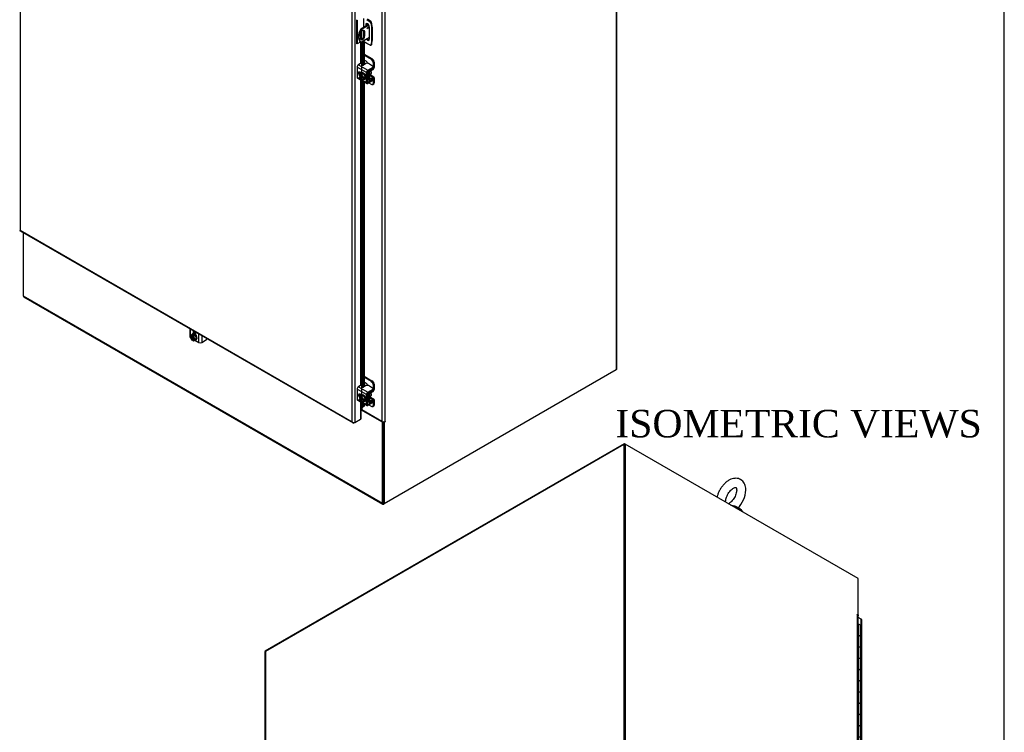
# Model space of a CAD drawing. Header units: inches. Extents: x 1 to 299, y -2 to 199.
# Tile 64 of 65: x 228 to 299, y 99 to 150. Entities that reach past the tile are written whole.
import ezdxf
from ezdxf.enums import TextEntityAlignment as Align

# ---------------------------------------------------------------- set-up
doc = ezdxf.new("R2010")
doc.units = ezdxf.units.IN
doc.header["$MEASUREMENT"] = 0
for name, color, linetype in [('COM40153-1', 7, 'Continuous'), ('COM40153-2', 7, 'Continuous'), ('COM42667', 7, 'Continuous'), ('COM42780', 7, 'Continuous'), ('COM53933-3', 7, 'Continuous'), ('COM53955-3', 7, 'Continuous'), ('COM54746-60', 7, 'Continuous'), ('COM71175-1', 7, 'Continuous'), ('COM71176-1', 7, 'Continuous'), ('COM71180-3', 7, 'Continuous'), ('Default', 7, 'Continuous'), ('SCC19011', 7, 'Continuous'), ('SCS86414', 7, 'Continuous'), ('SPR20265', 7, 'Continuous'), ('WAF25035', 7, 'Continuous'), ('WAF25377', 7, 'Continuous')]:
    doc.layers.add(name, color=color, linetype=linetype)
doc.styles.add('SEACAD_Times_New_Roman', font='times.ttf')

# ---------------------------------------------------------------- blocks, each defined once
blk = doc.blocks.new('SE')
at = {"layer": 'COM40153-1', "color": 7, "linetype": 'Continuous'}
for p, q in [((253.246, 150.096), (252.683, 149.771)), ((252.683, 149.771), (252.734, 149.742)), ((253.273, 150.053), (252.734, 149.742)), ((252.923, 149.599), (252.974, 149.569)), ((252.923, 149.599), (252.923, 149.302)), ((252.974, 149.273), (252.974, 149.569)), ((252.659, 148.865), (252.71, 148.836)), ((252.665, 149.391), (252.665, 149.095)), ((253.307, 149.154), (252.734, 148.823)), ((252.923, 149.302), (252.974, 149.273))]:
    blk.add_line(p, q, dxfattribs=at)
for centre, major_axis, start_param, end_param in [((253.034, 149.515), (0.375, 0.65), 1.508132, 3.141593), ((253.085, 149.485), (0.375, 0.65), 1.508132, 3.204257), ((252.819, 149.48), (-0.109, -0.189), 2.356194, 5.497787), ((252.768, 149.51), (-0.109, -0.189), 2.356194, 2.906426), ((253.144, 149.885), (0.0313, 0.0541), 4.093609, 5.331168), ((252.819, 149.184), (0.109, 0.189), 2.356194, 5.497787), ((252.768, 149.213), (0.109, 0.189), 3.37676, 5.497787)]:
    blk.add_ellipse(centre, major_axis=major_axis, ratio=0.57735, start_param=start_param, end_param=end_param, dxfattribs=at)
blk.add_ellipse((253.195, 149.855), major_axis=(-0.0313, -0.0541), ratio=0.57735, dxfattribs=at)
at = {"layer": 'COM40153-2', "color": 7, "linetype": 'Continuous'}
for p, q in [((252.379, 150.454), (252.379, 148.719)), ((252.429, 150.426), (252.429, 148.691)), ((252.878, 150.537), (252.878, 149.884)), ((253.124, 150.457), (253.36, 150.297)), ((253.41, 150.325), (253.173, 150.486)), ((253.36, 150.297), (253.41, 150.325)), ((253.49, 150.186), (253.44, 150.158)), ((253.44, 150.158), (253.461, 149.873)), ((253.511, 149.901), (253.49, 150.186)), ((252.729, 149.573), (252.729, 149.018)), ((252.878, 149.679), (252.878, 149.15)), ((253.041, 150.086), (253.091, 150.115)), ((253.041, 150.086), (253.041, 149.978)), ((253.091, 150.007), (253.091, 150.115)), ((253.307, 149.035), (253.307, 149.933)), ((253.461, 149.873), (253.511, 149.901)), ((253.461, 149.873), (253.461, 148.917)), ((253.511, 149.901), (253.511, 148.945)), ((252.429, 148.691), (252.379, 148.719)), ((252.695, 148.844), (252.429, 148.691)), ((252.878, 148.906), (252.878, 148.864)), ((253.124, 148.722), (252.878, 148.864)), ((253.36, 148.609), (253.124, 148.722)), ((253.461, 148.917), (253.44, 148.656)), ((253.461, 148.917), (253.511, 148.945)), ((253.49, 148.684), (253.511, 148.945)), ((253.415, 148.607), (253.464, 148.636)), ((253.44, 148.656), (253.49, 148.684))]:
    blk.add_line(p, q, dxfattribs=at)
for centre, major_axis, start_param, end_param in [((253.174, 150.01), (0.094, -0.162), 0.785398, 3.926991), ((253.223, 150.038), (0.094, -0.162), 3.408746, 3.926991), ((253.352, 150.199), (0.063, -0.108), 0.872665, 2.268928), ((253.402, 150.228), (-0.063, 0.108), 4.014257, 5.410521), ((252.803, 148.821), (0.105, 0), 0.785398, 1.303507), ((253.174, 149.111), (-0.094, 0.162), 1.727949, 3.926991), ((253.223, 149.14), (-0.094, 0.162), 1.727949, 2.87444), ((253.352, 148.716), (-0.063, 0.108), 2.443461, 3.839724), ((253.402, 148.744), (-0.063, 0.108), 3.141593, 3.839724)]:
    blk.add_ellipse(centre, major_axis=major_axis, ratio=0.57735, start_param=start_param, end_param=end_param, dxfattribs=at)
at = {"layer": 'COM42667', "color": 7, "linetype": 'Continuous'}
for p, q in [((252.699, 147.29), (252.519, 147.186)), ((253.103, 146.615), (252.417, 147.011)), ((252.417, 147.011), (252.417, 146.283)), ((252.519, 147.186), (253.204, 146.79)), ((252.748, 146.57), (252.611, 146.649)), ((253.06, 147.267), (252.877, 147.161)), ((253.103, 145.887), (253.103, 146.615)), ((253.17, 145.926), (253.17, 146.654)), ((253.204, 146.79), (253.546, 146.987)), ((253.204, 146.712), (253.546, 146.909)), ((253.546, 147.089), (253.237, 147.267)), ((253.546, 146.909), (253.546, 146.987)), ((253.582, 146.96), (253.582, 147.038)), ((252.417, 146.283), (252.715, 146.111)), ((252.447, 146.217), (253.133, 145.821)), ((252.764, 146.083), (253.103, 145.887)), ((253.204, 145.906), (253.17, 145.926)), ((253.546, 146.103), (253.204, 145.906)), ((253.546, 146.025), (253.204, 145.828)), ((253.546, 146.025), (253.546, 146.103)), ((253.582, 146.076), (253.582, 146.154)), ((240.264, 128.008), (240.264, 127.441)), ((240.306, 127.984), (240.306, 127.462)), ((240.306, 127.405), (240.306, 127.382)), ((240.306, 127.382), (240.319, 127.375)), ((240.552, 127.843), (240.522, 127.826)), ((240.522, 127.826), (240.522, 127.662)), ((240.589, 127.821), (240.589, 127.714)), ((240.589, 127.678), (240.589, 127.656)), ((240.721, 127.548), (240.721, 127.711)), ((240.937, 127.018), (240.937, 127.62)), ((241.139, 127.504), (241.139, 127.018)), ((240.646, 127.186), (240.937, 127.018)), ((241.139, 127.018), (241.48, 127.215)), ((252.699, 123.898), (252.519, 123.794)), ((252.519, 123.794), (253.204, 123.398)), ((253.06, 123.875), (252.877, 123.769)), ((253.546, 123.697), (253.237, 123.875)), ((253.103, 123.223), (252.417, 123.619)), ((252.417, 123.619), (252.417, 122.891)), ((252.748, 123.179), (252.611, 123.258)), ((253.103, 122.495), (253.103, 123.223)), ((253.17, 122.534), (253.17, 123.262)), ((253.204, 123.398), (253.546, 123.595)), ((253.204, 123.321), (253.546, 123.518)), ((253.546, 123.518), (253.546, 123.595)), ((253.582, 123.569), (253.582, 123.646)), ((252.417, 122.891), (252.715, 122.719)), ((252.447, 122.826), (253.133, 122.43)), ((252.764, 122.691), (253.103, 122.495)), ((253.204, 122.514), (253.17, 122.534)), ((253.546, 122.711), (253.204, 122.514)), ((253.546, 122.634), (253.204, 122.437)), ((253.546, 122.634), (253.546, 122.711)), ((253.582, 122.685), (253.582, 122.762))]:
    blk.add_line(p, q, dxfattribs=at)
for centre, major_axis, start_param, end_param in [((253.149, 147.216), (0.125, 0), 0.785398, 2.356194), ((252.519, 147.069), (-0.072, -0.124), 3.926991, 5.497787), ((252.611, 146.535), (0.07, -0.122), 2.356194, 5.249698), ((252.679, 146.574), (0.07, -0.122), 3.6401, 5.141192), ((252.834, 147.186), (0.06, 0), 2.929457, 5.497787), ((253.204, 146.673), (0.071, 0.124), 0.785398, 2.356194), ((253.204, 146.673), (0.024, 0.0416), 0.785398, 2.356194), ((253.457, 147.038), (-0.125, 0), 2.356194, 3.926991), ((253.457, 146.96), (-0.125, 0), 2.356194, 3.141593), ((252.519, 146.341), (0.071, 0.124), 2.356194, 3.141593), ((253.204, 145.945), (0.072, 0.124), 2.356194, 3.926991), ((253.204, 145.945), (0.024, 0.0416), 2.356194, 3.926991), ((253.457, 146.154), (-0.125, 0), 2.356194, 3.625446), ((253.457, 146.076), (-0.125, 0), 2.356194, 3.141593), ((240.407, 127.441), (0.143, 0), 3.141593, 3.926991), ((240.621, 127.768), (0.07, -0.122), 3.625151, 3.926991), ((240.621, 127.768), (0.07, -0.122), 0.785398, 1.079479), ((241.48, 127.317), (-0.062, -0.108), 0.785398, 1.495872), ((241.038, 127.077), (0.143, 0), 3.926991, 5.497787), ((252.519, 123.677), (-0.071, -0.124), 3.926991, 5.497787), ((252.834, 123.794), (0.06, 0), 2.929457, 5.497787), ((253.149, 123.824), (0.125, 0), 0.785398, 2.356194), ((253.457, 123.646), (-0.125, 0), 2.356194, 3.926991), ((252.611, 123.143), (0.07, -0.122), 2.356194, 5.249698), ((252.679, 123.182), (0.07, -0.122), 3.6401, 5.141192), ((253.204, 123.281), (0.072, 0.124), 0.785398, 2.356194), ((253.204, 123.281), (0.024, 0.0416), 0.785398, 2.356194), ((253.457, 123.569), (-0.125, 0), 2.356194, 3.141593), ((252.519, 122.949), (0.071, 0.124), 2.356194, 3.141593), ((253.204, 122.553), (0.072, 0.124), 2.356194, 3.926991), ((253.204, 122.553), (0.024, 0.0416), 2.356194, 3.926991), ((253.457, 122.762), (-0.125, 0), 2.356194, 3.625446), ((253.457, 122.685), (-0.125, 0), 2.356194, 3.141593)]:
    blk.add_ellipse(centre, major_axis=major_axis, ratio=0.57735, start_param=start_param, end_param=end_param, dxfattribs=at)
at = {"layer": 'COM42780', "color": 7, "linetype": 'Continuous'}
for p, q in [((252.928, 147.953), (253.497, 147.625)), ((252.928, 147.875), (253.43, 147.586)), ((253.076, 147.433), (252.928, 147.519)), ((253.43, 147.586), (253.497, 147.625)), ((253.674, 147.318), (253.606, 147.28)), ((253.606, 146.976), (253.606, 147.28)), ((253.674, 147.014), (253.674, 147.318)), ((253.175, 146.675), (253.269, 146.621)), ((253.269, 146.136), (253.269, 146.621)), ((253.336, 146.175), (253.336, 146.66)), ((253.358, 146.801), (253.368, 146.795)), ((253.368, 146.795), (253.573, 146.917)), ((253.37, 146.718), (253.574, 146.84)), ((253.564, 146.923), (253.573, 146.917)), ((253.582, 146.99), (253.606, 146.976)), ((253.17, 146.193), (253.269, 146.136)), ((253.17, 146.145), (253.299, 146.07)), ((253.262, 145.862), (253.43, 145.765)), ((253.336, 146.174), (253.37, 146.155)), ((253.341, 146.403), (253.574, 146.269)), ((253.644, 146.275), (253.36, 146.439)), ((253.573, 146.191), (253.368, 146.077)), ((253.574, 146.269), (253.37, 146.155)), ((253.572, 146.19), (253.606, 146.171)), ((253.606, 145.867), (253.606, 146.171)), ((253.606, 145.867), (253.674, 145.905)), ((253.674, 145.905), (253.674, 146.209)), ((253.555, 145.752), (253.622, 145.791)), ((240.605, 127.812), (240.605, 127.719)), ((252.928, 124.561), (253.497, 124.233)), ((252.928, 124.484), (253.43, 124.194)), ((253.076, 124.041), (252.928, 124.127)), ((253.43, 124.194), (253.497, 124.233)), ((253.674, 123.927), (253.606, 123.888)), ((253.606, 123.584), (253.606, 123.888)), ((253.674, 123.623), (253.674, 123.927)), ((253.175, 123.283), (253.269, 123.229)), ((253.269, 122.744), (253.269, 123.229)), ((253.336, 122.783), (253.336, 123.268)), ((253.341, 123.011), (253.574, 122.877)), ((253.358, 123.409), (253.368, 123.403)), ((253.644, 122.883), (253.36, 123.047)), ((253.368, 123.403), (253.573, 123.525)), ((253.37, 123.326), (253.574, 123.449)), ((253.564, 123.531), (253.573, 123.525)), ((253.582, 123.598), (253.606, 123.584)), ((253.17, 122.801), (253.269, 122.744)), ((253.17, 122.753), (253.299, 122.679)), ((253.262, 122.47), (253.43, 122.373)), ((253.336, 122.782), (253.37, 122.763)), ((253.573, 122.799), (253.368, 122.685)), ((253.574, 122.877), (253.37, 122.763)), ((253.555, 122.36), (253.622, 122.399)), ((253.572, 122.798), (253.606, 122.779)), ((253.606, 122.475), (253.606, 122.779)), ((253.606, 122.475), (253.674, 122.514)), ((253.674, 122.514), (253.674, 122.818))]:
    blk.add_line(p, q, dxfattribs=at)
for centre, major_axis, start_param, end_param in [((253.076, 147.229), (0.125, -0.217), 1.463912, 2.356194), ((253.43, 147.382), (0.125, -0.217), 0.785398, 2.356194), ((253.497, 147.42), (-0.125, 0.217), 3.926991, 5.497787), ((253.37, 146.679), (-0.071, -0.124), 3.944444, 5.497787), ((253.37, 146.679), (-0.024, -0.0416), 3.944444, 5.497787), ((253.227, 146.558), (0.097, -0.169), 0.133398, 1.437398), ((253.572, 146.956), (-0.024, -0.0416), 0.802851, 2.356194), ((253.572, 146.956), (-0.071, -0.124), 0.802851, 2.356194), ((253.37, 146.194), (0.071, 0.124), 2.356194, 3.909538), ((253.37, 146.194), (0.024, 0.0416), 2.356194, 3.909538), ((253.43, 145.969), (-0.125, 0.217), 2.356194, 3.926991), ((253.572, 146.151), (-0.024, -0.0416), 2.356194, 3.909538), ((253.572, 146.151), (-0.071, -0.124), 2.356194, 3.909538), ((253.497, 146.007), (-0.125, 0.217), 3.141593, 3.926991), ((253.076, 123.837), (0.125, -0.217), 1.463912, 2.356194), ((253.43, 123.99), (0.125, -0.217), 0.785398, 2.356194), ((253.497, 124.029), (-0.125, 0.217), 3.926991, 5.497787), ((253.37, 123.287), (-0.071, -0.124), 3.944444, 5.497787), ((253.37, 123.287), (-0.024, -0.0416), 3.944444, 5.497787), ((253.227, 123.166), (0.097, -0.169), 0.133398, 1.437398), ((253.572, 123.564), (-0.024, -0.0416), 0.802851, 2.356194), ((253.572, 123.564), (-0.071, -0.124), 0.802851, 2.356194), ((253.37, 122.802), (0.071, 0.124), 2.356194, 3.909538), ((253.37, 122.802), (0.024, 0.0416), 2.356194, 3.909538), ((253.43, 122.577), (-0.125, 0.217), 2.356194, 3.926991), ((253.572, 122.759), (-0.024, -0.0416), 2.356194, 3.909538), ((253.572, 122.759), (-0.071, -0.124), 2.356194, 3.909538), ((253.497, 122.616), (-0.125, 0.217), 3.141593, 3.926991)]:
    blk.add_ellipse(centre, major_axis=major_axis, ratio=0.57735, start_param=start_param, end_param=end_param, dxfattribs=at)
at = {"layer": 'COM53955-3', "color": 7, "linetype": 'Continuous'}
for p, q in [((227.953, 185.989), (227.953, 135.165)), ((252.057, 121.248), (252.057, 172.072)), ((252.259, 172.111), (252.259, 121.209)), ((252.676, 148.833), (252.676, 147.277)), ((252.751, 146.572), (252.751, 148.834)), ((252.784, 148.852), (252.846, 148.79)), ((252.928, 148.818), (252.846, 148.79)), ((252.846, 148.79), (252.846, 147.152)), ((252.928, 148.818), (252.887, 148.859)), ((252.928, 148.818), (252.928, 147.191)), ((252.676, 146.612), (252.676, 146.504)), ((252.676, 146.085), (252.676, 123.885)), ((252.751, 123.18), (252.751, 146.042)), ((252.846, 145.987), (252.846, 123.76)), ((252.928, 145.94), (252.928, 123.799)), ((227.948, 135.119), (252.121, 121.163)), ((227.952, 135.165), (227.953, 135.165)), ((227.953, 135.165), (227.952, 135.165)), ((227.952, 135.165), (227.952, 135.165)), ((227.953, 135.165), (252.057, 121.248)), ((227.953, 135.165), (227.953, 135.165)), ((252.676, 123.22), (252.676, 123.113)), ((252.676, 122.693), (252.676, 121.45)), ((252.751, 122.294), (252.751, 122.65)), ((252.751, 122.294), (252.846, 122.354)), ((252.751, 122.294), (252.834, 122.321)), ((252.928, 122.381), (252.834, 122.321)), ((252.846, 122.595), (252.846, 122.354)), ((252.928, 122.381), (252.846, 122.354)), ((252.928, 122.548), (252.928, 122.381)), ((252.679, 122.166), (252.679, 121.451)), ((252.057, 121.248), (252.057, 121.248)), ((252.057, 121.248), (252.057, 121.248)), ((252.057, 121.248), (252.057, 121.248)), ((252.057, 121.248), (252.057, 121.248)), ((252.057, 121.248), (252.057, 121.248)), ((252.128, 121.193), (252.112, 121.17)), ((252.192, 121.17), (252.259, 121.209)), ((252.259, 121.209), (252.676, 121.45)), ((252.612, 121.412), (252.612, 121.413))]:
    blk.add_line(p, q, dxfattribs=at)
for centre, radius, start, end in [((252.859, 122.159), 0.163, 107.15134, 144.18889), ((252.217, 121.302), 0.169, 198.54047, 231.38328), ((252.255, 121.424), 0.265, 221.63772, 244.14178)]:
    blk.add_arc(centre, radius, start, end, dxfattribs=at)
for centre, major_axis, start_param, end_param in [((228.02, 135.243), (0.071, 0.124), 3.011831, 3.141593), ((252.192, 121.287), (0.071, 0.124), 3.011831, 3.926991), ((252.158, 121.268), (-0.143, 0), 1.441035, 2.356194), ((252.609, 121.372), (0.024, 0.0416), 0.69875, 0.785398), ((252.71, 121.43), (-0.048, 0), -0.86955, -0.785398)]:
    blk.add_ellipse(centre, major_axis=major_axis, ratio=0.57735, start_param=start_param, end_param=end_param, dxfattribs=at)
for points, knots in [([(227.92, 135.169), (227.922, 135.168), (227.923, 135.168), (227.929, 135.167), (227.933, 135.166), (227.942, 135.165), (227.947, 135.165), (227.952, 135.165)], [0.3670125, 0.3670125, 0.3670125, 0.3670125, 0.5, 0.5, 0.75, 0.75, 1, 1, 1, 1]), ([(227.952, 135.165), (227.947, 135.155), (227.943, 135.147), (227.94, 135.137), (227.939, 135.134), (227.939, 135.129), (227.939, 135.127), (227.94, 135.126)], [0, 0, 0, 0, 0.5, 0.5, 0.75, 0.75, 1, 1, 1, 1]), ([(252.751, 122.294), (252.748, 122.286), (252.743, 122.278), (252.732, 122.26), (252.725, 122.25), (252.711, 122.229), (252.704, 122.217), (252.691, 122.193), (252.684, 122.18), (252.679, 122.166)], [0, 0, 0, 0, 0.25, 0.25, 0.5, 0.5, 0.75, 0.75, 1, 1, 1, 1])]:
    blk.add_open_spline(points, degree=3, knots=knots, dxfattribs=at)
at = {"layer": 'COM71176-1', "color": 7, "linetype": 'Continuous'}
for p, q in [((271.269, 125.081), (271.269, 183.763)), ((271.222, 183.698), (271.222, 125.016)), ((254.209, 171.328), (254.209, 121.268)), ((254.435, 171.328), (254.435, 121.268)), ((271.222, 125.016), (254.389, 115.298)), ((252.756, 122.283), (252.756, 122.107)), ((254.209, 121.268), (252.756, 122.107)), ((254.322, 121.241), (254.322, 115.336)), ((254.389, 121.217), (254.346, 121.242)), ((254.456, 121.256), (254.389, 121.217)), ((254.389, 121.217), (254.389, 115.298)), ((254.435, 121.268), (254.456, 121.281)), ((254.435, 121.268), (254.456, 121.256)), ((254.456, 121.281), (254.456, 121.256)), ((254.322, 115.336), (254.389, 115.298))]:
    blk.add_line(p, q, dxfattribs=at)
for centre, major_axis, start_param, end_param in [((271.109, 125.081), (-0.16, 0), 2.356194, 3.141593), ((252.71, 122.081), (0.065, 0), 0.785398, 2.066228), ((254.322, 121.334), (-0.16, 0), 0.785398, 2.356194)]:
    blk.add_ellipse(centre, major_axis=major_axis, ratio=0.57735, start_param=start_param, end_param=end_param, dxfattribs=at)
at = {"layer": 'COM71180-3', "color": 7, "linetype": 'Continuous'}
for p, q in [((228.184, 134.983), (228.184, 130.389)), ((228.184, 130.389), (254.255, 115.337)), ((228.213, 130.323), (254.284, 115.271)), ((271.222, 125.016), (271.225, 125.018)), ((271.225, 125.018), (271.225, 125.018)), ((254.255, 121.217), (252.696, 122.117)), ((254.298, 121.242), (254.255, 121.217)), ((254.255, 115.337), (254.255, 121.217)), ((254.322, 115.376), (254.322, 121.241)), ((254.356, 115.278), (254.389, 115.298))]:
    blk.add_line(p, q, dxfattribs=at)
for centre, end_param in [((228.285, 130.447), 3.141593), ((254.356, 115.395), 3.926991)]:
    blk.add_ellipse(centre, major_axis=(0.071, 0.124), ratio=0.57735, start_param=2.356194, end_param=end_param, dxfattribs=at)
at = {"layer": 'SCC19011', "color": 7, "linetype": 'Continuous'}
for p, q in [((252.587, 146.453), (252.715, 146.527)), ((252.739, 146.473), (252.587, 146.453)), ((252.587, 146.453), (252.587, 146.392)), ((252.602, 146.384), (252.587, 146.392)), ((252.654, 146.375), (252.587, 146.337)), ((252.587, 146.337), (252.587, 146.275)), ((252.587, 146.337), (252.602, 146.328)), ((252.587, 146.275), (252.739, 146.08)), ((252.637, 146.396), (252.616, 146.384)), ((252.616, 146.328), (252.637, 146.34)), ((252.869, 146.262), (252.637, 146.396)), ((252.637, 146.34), (252.898, 146.19)), ((252.654, 146.386), (252.654, 146.375)), ((252.654, 146.375), (252.872, 146.25)), ((252.867, 146.547), (252.715, 146.527)), ((252.739, 146.473), (252.867, 146.547)), ((252.891, 146.278), (252.739, 146.473)), ((252.739, 146.08), (252.891, 146.1)), ((253.019, 146.352), (252.867, 146.547)), ((252.891, 146.217), (252.877, 146.225)), ((252.898, 146.19), (252.877, 146.178)), ((252.877, 146.169), (252.891, 146.161)), ((252.891, 146.278), (253.019, 146.352)), ((252.891, 146.217), (252.891, 146.278)), ((252.958, 146.255), (252.891, 146.217)), ((252.958, 146.2), (252.891, 146.161)), ((252.891, 146.1), (253.019, 146.174)), ((252.891, 146.1), (252.891, 146.161)), ((252.91, 146.228), (252.958, 146.2)), ((252.958, 146.2), (252.958, 146.255)), ((253.019, 146.174), (253.019, 146.352)), ((253.364, 146.496), (253.446, 146.544)), ((240.385, 127.564), (240.291, 127.442)), ((240.291, 127.442), (240.385, 127.213)), ((240.385, 127.564), (240.513, 127.638)), ((240.438, 127.533), (240.385, 127.564)), ((240.505, 127.572), (240.438, 127.533)), ((240.438, 127.533), (240.438, 127.517)), ((240.445, 127.513), (240.466, 127.525)), ((240.466, 127.525), (240.466, 127.224)), ((240.553, 127.544), (240.486, 127.506)), ((240.539, 127.475), (240.486, 127.506)), ((240.486, 127.489), (240.486, 127.506)), ((240.553, 127.544), (240.505, 127.572)), ((240.505, 127.572), (240.505, 127.517)), ((240.505, 127.472), (240.505, 127.221)), ((240.667, 127.549), (240.513, 127.638)), ((240.514, 127.196), (240.514, 127.463)), ((240.539, 127.475), (240.667, 127.549)), ((240.632, 127.246), (240.539, 127.475)), ((240.721, 127.635), (240.62, 127.576)), ((240.632, 127.246), (240.76, 127.32)), ((240.76, 127.32), (240.667, 127.549)), ((240.667, 127.198), (240.76, 127.32)), ((240.385, 127.213), (240.438, 127.182)), ((240.505, 127.221), (240.438, 127.182)), ((240.438, 127.199), (240.438, 127.182)), ((240.466, 127.224), (240.445, 127.211)), ((240.486, 127.155), (240.486, 127.171)), ((240.486, 127.155), (240.539, 127.124)), ((240.493, 127.184), (240.514, 127.196)), ((240.505, 127.221), (240.514, 127.216)), ((240.539, 127.124), (240.632, 127.246)), ((240.539, 127.124), (240.667, 127.198)), ((252.587, 123.061), (252.715, 123.135)), ((252.739, 123.081), (252.587, 123.061)), ((252.587, 123.061), (252.587, 123)), ((252.602, 122.992), (252.587, 123)), ((252.654, 122.984), (252.587, 122.945)), ((252.637, 123.004), (252.616, 122.992)), ((252.869, 122.87), (252.637, 123.004)), ((252.654, 122.994), (252.654, 122.984)), ((252.654, 122.984), (252.872, 122.858)), ((252.867, 123.155), (252.715, 123.135)), ((252.739, 123.081), (252.867, 123.155)), ((252.891, 122.886), (252.739, 123.081)), ((253.019, 122.96), (252.867, 123.155)), ((253.364, 123.104), (253.446, 123.152)), ((252.587, 122.945), (252.587, 122.884)), ((252.587, 122.945), (252.602, 122.936)), ((252.587, 122.884), (252.739, 122.688)), ((252.616, 122.936), (252.637, 122.949)), ((252.637, 122.949), (252.898, 122.798)), ((252.739, 122.688), (252.891, 122.708)), ((252.891, 122.825), (252.877, 122.833)), ((252.898, 122.798), (252.877, 122.786)), ((252.877, 122.778), (252.891, 122.769)), ((252.891, 122.886), (253.019, 122.96)), ((252.891, 122.825), (252.891, 122.886)), ((252.958, 122.863), (252.891, 122.825)), ((252.958, 122.808), (252.891, 122.769)), ((252.891, 122.708), (253.019, 122.782)), ((252.891, 122.708), (252.891, 122.769)), ((252.91, 122.836), (252.958, 122.808)), ((252.958, 122.808), (252.958, 122.863)), ((253.019, 122.782), (253.019, 122.96))]:
    blk.add_line(p, q, dxfattribs=at)
for centre, start, end in [((252.609, 146.398), 242.85249, 296.62296), ((252.609, 146.342), 242.85268, 296.62277), ((240.453, 127.198), 123.37704, 177.14751), ((240.501, 127.171), 123.37723, 177.14732), ((252.609, 123.006), 242.85249, 296.62296), ((252.609, 122.95), 242.85268, 296.62277)]:
    blk.add_arc(centre, 0.0158, start, end, dxfattribs=at)
for centre, major_axis, start_param, end_param in [((253.385, 146.649), (0.061, -0.106), 0, 2.159159), ((252.739, 146.277), (0.099, -0.171), 0.958412, 3.753977), ((252.739, 146.277), (-0.099, 0.171), 0.958412, 3.753977), ((252.746, 146.281), (0.094, -0.162), 3.141593, 3.744649), ((252.746, 146.281), (-0.094, 0.162), 0.96774, 3.141593), ((252.767, 146.293), (0.094, -0.162), 3.254972, 3.744649), ((252.767, 146.293), (-0.094, 0.162), 0.96774, 3.028213), ((240.462, 127.344), (0.099, -0.171), 2.529208, 5.324773), ((240.469, 127.348), (0.094, -0.162), 3.141593, 5.315445), ((240.49, 127.36), (0.094, -0.162), 3.254972, 5.315445), ((240.462, 127.344), (-0.099, 0.171), 2.529208, 5.324773), ((240.469, 127.348), (-0.094, 0.162), 2.538537, 3.141593), ((240.49, 127.36), (-0.094, 0.162), 2.538537, 3.028213), ((252.739, 122.885), (0.099, -0.171), 0.958412, 3.753977), ((252.746, 122.889), (0.094, -0.162), 3.141593, 3.744649), ((252.767, 122.901), (0.094, -0.162), 3.254972, 3.744649), ((253.385, 123.257), (0.061, -0.106), 0, 2.159159), ((252.739, 122.885), (-0.099, 0.171), 0.958412, 3.753977), ((252.746, 122.889), (-0.094, 0.162), 0.96774, 3.141593), ((252.767, 122.901), (-0.094, 0.162), 0.96774, 3.028213)]:
    blk.add_ellipse(centre, major_axis=major_axis, ratio=0.57735, start_param=start_param, end_param=end_param, dxfattribs=at)
for points in [[(252.877, 146.178), (252.875, 146.176), (252.874, 146.175), (252.874, 146.172), (252.875, 146.17), (252.877, 146.169)], [(240.438, 127.517), (240.438, 127.515), (240.438, 127.513), (240.441, 127.511), (240.443, 127.511), (240.445, 127.513)], [(252.877, 122.786), (252.875, 122.785), (252.874, 122.783), (252.874, 122.78), (252.875, 122.779), (252.877, 122.778)]]:
    blk.add_open_spline(points, degree=3, knots=[0, 0, 0, 0, 0.5, 0.5, 1, 1, 1, 1], dxfattribs=at)
at = {"layer": 'SPR20265', "color": 7, "linetype": 'Continuous'}
for points, knots in [([(253.188, 146.259), (253.188, 146.259), (253.203, 146.266), (253.228, 146.29), (253.246, 146.344), (253.243, 146.416), (253.218, 146.496), (253.187, 146.546), (253.171, 146.568)], [0.48702168, 0.48702168, 0.48702168, 0.48702168, 0.48745979, 0.49666187, 0.50600601, 0.51618153, 0.52766952, 0.53720226, 0.53720226, 0.53720226, 0.53720226]), ([(240.585, 127.677), (240.607, 127.684), (240.643, 127.693), (240.695, 127.668), (240.718, 127.651)], [0, 0, 0, 0, 0.01535274, 0.0285067, 0.0285067, 0.0285067, 0.0285067]), ([(240.721, 127.691), (240.718, 127.693), (240.686, 127.711), (240.637, 127.726), (240.601, 127.719), (240.589, 127.715)], [0.97396194, 0.97396194, 0.97396194, 0.97396194, 0.975355, 0.98899023, 0.99604062, 0.99604062, 0.99604062, 0.99604062]), ([(240.591, 127.652), (240.591, 127.653), (240.597, 127.665), (240.612, 127.685), (240.642, 127.7), (240.679, 127.701), (240.708, 127.691), (240.721, 127.685)], [0.18098314, 0.18098314, 0.18098314, 0.18098314, 0.18148582, 0.18972455, 0.19818624, 0.20723243, 0.21484765, 0.21484765, 0.21484765, 0.21484765]), ([(240.726, 127.721), (240.712, 127.727), (240.679, 127.736), (240.64, 127.735), (240.617, 127.726), (240.611, 127.723)], [0.78847165, 0.78847165, 0.78847165, 0.78847165, 0.7949594, 0.80446028, 0.80813581, 0.80813581, 0.80813581, 0.80813581]), ([(240.718, 127.747), (240.711, 127.748), (240.685, 127.749), (240.651, 127.74), (240.629, 127.722), (240.622, 127.715)], [0.61070365, 0.61070365, 0.61070365, 0.61070365, 0.61414188, 0.62382349, 0.62924057, 0.62924057, 0.62924057, 0.62924057]), ([(240.623, 127.639), (240.626, 127.653), (240.634, 127.676), (240.648, 127.693), (240.656, 127.699), (240.656, 127.699)], [0.36207424, 0.36207424, 0.36207424, 0.36207424, 0.36969118, 0.37733082, 0.37736893, 0.37736893, 0.37736893, 0.37736893]), ([(240.662, 127.601), (240.661, 127.603), (240.659, 127.628), (240.663, 127.667), (240.678, 127.695), (240.687, 127.705), (240.687, 127.706)], [0.53332142, 0.53332142, 0.53332142, 0.53332142, 0.53435404, 0.54485167, 0.55396105, 0.55463516, 0.55463516, 0.55463516, 0.55463516]), ([(240.703, 127.756), (240.703, 127.756), (240.696, 127.753), (240.689, 127.75), (240.684, 127.747)], [0.440339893, 0.440339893, 0.440339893, 0.440339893, 0.440578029, 0.444236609, 0.444236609, 0.444236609, 0.444236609]), ([(253.171, 122.861), (253.178, 122.863), (253.199, 122.87), (253.228, 122.898), (253.246, 122.952), (253.243, 123.024), (253.218, 123.104), (253.187, 123.155), (253.171, 123.176)], [0.48361077, 0.48361077, 0.48361077, 0.48361077, 0.48745979, 0.49666187, 0.50600601, 0.51618153, 0.52766952, 0.53720226, 0.53720226, 0.53720226, 0.53720226])]:
    blk.add_open_spline(points, degree=3, knots=knots, dxfattribs=at)
at = {"layer": 'WAF25035', "color": 7, "linetype": 'Continuous'}
for p, q in [((252.774, 146.585), (252.742, 146.567)), ((252.992, 146.134), (253.024, 146.152)), ((240.496, 127.653), (240.465, 127.634)), ((240.715, 127.201), (240.746, 127.22)), ((252.774, 123.193), (252.742, 123.175)), ((252.992, 122.742), (253.024, 122.76))]:
    blk.add_line(p, q, dxfattribs=at)
for centre, start_param, end_param in [((252.867, 146.35), 0, 0.412589), ((252.867, 146.35), 2.729004, 6.283185), ((252.899, 146.369), 3.141593, 6.283185), ((240.59, 127.418), 0, 0.412589), ((240.59, 127.418), 2.729004, 6.283185), ((240.621, 127.436), 3.141593, 6.283185), ((252.867, 122.959), 0, 0.412589), ((252.867, 122.959), 2.729004, 6.283185), ((252.899, 122.977), 3.141593, 6.283185)]:
    blk.add_ellipse(centre, major_axis=(-0.125, 0.217), ratio=0.57735, start_param=start_param, end_param=end_param, dxfattribs=at)
blk = doc.blocks.new('SE1')
at = {"layer": 'COM53933-3', "color": 7, "linetype": 'Continuous'}
for p, q in [((245.753, 104.618), (271.824, 119.67)), ((271.824, 119.67), (271.891, 119.631)), ((271.824, 119.67), (271.824, 119.592)), ((288.794, 107.218), (288.794, 107.165)), ((245.753, 104.618), (245.753, 104.589))]:
    blk.add_line(p, q, dxfattribs=at)
at = {"layer": 'COM53955-3', "color": 7, "linetype": 'Continuous'}
for p, q in [((289.026, 106.907), (288.795, 107.04)), ((289.026, 56.005), (289.026, 106.907)), ((289.067, 55.947), (289.067, 106.849)), ((288.794, 56.139), (289.026, 56.005)), ((288.958, 55.967), (288.794, 56.061)), ((288.794, 56.061), (288.958, 55.967)), ((288.958, 55.889), (288.794, 55.984)), ((288.794, 55.794), (288.958, 55.889)), ((288.794, 55.746), (289.03, 55.882)), ((288.958, 55.967), (288.958, 55.967)), ((288.958, 55.967), (288.958, 55.967)), ((288.958, 55.966), (288.958, 55.967)), ((288.958, 55.967), (288.958, 55.966)), ((288.958, 55.967), (289.026, 55.928)), ((288.958, 55.967), (288.959, 55.967)), ((289.003, 55.941), (288.958, 55.967)), ((288.958, 55.967), (288.958, 55.967)), ((288.958, 55.966), (289.003, 55.941)), ((289.003, 55.941), (289.039, 55.888)), ((289.003, 55.941), (289.066, 55.936)), ((289.026, 55.928), (289.004, 55.94)), ((289.006, 55.939), (289.026, 55.928)), ((289.026, 55.928), (289.026, 55.928)), ((289.026, 55.928), (289.026, 55.928))]:
    blk.add_line(p, q, dxfattribs=at)
for centre, major_axis, start_param, end_param in [((288.924, 106.849), (-0.143, 0), 3.141593, 3.926991), ((288.958, 56.006), (-0.071, 0.124), 2.356194, 3.271354), ((288.924, 55.947), (-0.143, 0), 3.011831, 3.926991)]:
    blk.add_ellipse(centre, major_axis=major_axis, ratio=0.57735, start_param=start_param, end_param=end_param, dxfattribs=at)
for points in [[(289.066, 55.936), (289.064, 55.934), (289.06, 55.932), (289.049, 55.929), (289.045, 55.929), (289.036, 55.928), (289.031, 55.928), (289.026, 55.928)], [(289.026, 55.928), (289.031, 55.918), (289.035, 55.91), (289.038, 55.9), (289.039, 55.897), (289.039, 55.892), (289.039, 55.89), (289.039, 55.888)]]:
    blk.add_open_spline(points, degree=3, knots=[0, 0, 0, 0, 0.5, 0.5, 0.75, 0.75, 1, 1, 1, 1], dxfattribs=at)
at = {"layer": 'COM54746-60', "color": 7, "linetype": 'Continuous'}
for p, q in [((288.795, 106.521), (288.836, 106.521)), ((288.836, 105.705), (288.836, 106.521)), ((288.958, 105.637), (288.958, 106.454)), ((288.836, 104.888), (288.836, 105.705)), ((288.958, 104.821), (288.958, 105.637)), ((288.836, 104.072), (288.836, 104.888)), ((288.958, 104.004), (288.958, 104.821)), ((288.836, 103.255), (288.836, 104.072)), ((288.958, 103.188), (288.958, 104.004)), ((288.836, 102.439), (288.836, 103.255)), ((288.958, 102.371), (288.958, 103.188)), ((288.836, 101.622), (288.836, 102.439)), ((288.958, 101.555), (288.958, 102.371)), ((288.836, 100.806), (288.836, 101.622)), ((288.958, 100.738), (288.958, 101.555)), ((288.836, 99.989), (288.836, 100.806)), ((288.958, 99.922), (288.958, 100.738)), ((288.836, 99.173), (288.836, 99.989)), ((288.958, 99.105), (288.958, 99.922)), ((288.836, 98.356), (288.836, 99.173)), ((288.958, 98.289), (288.958, 99.105)), ((288.836, 97.54), (288.836, 98.356)), ((288.958, 97.472), (288.958, 98.289)), ((288.836, 96.723), (288.836, 97.54)), ((288.958, 96.656), (288.958, 97.472)), ((288.836, 95.907), (288.836, 96.723)), ((288.958, 95.839), (288.958, 96.656)), ((288.836, 95.09), (288.836, 95.907)), ((288.958, 95.023), (288.958, 95.839)), ((288.836, 94.274), (288.836, 95.09)), ((288.958, 94.206), (288.958, 95.023)), ((288.836, 93.457), (288.836, 94.274)), ((288.958, 93.39), (288.958, 94.206)), ((288.836, 92.641), (288.836, 93.457)), ((288.958, 92.573), (288.958, 93.39)), ((288.836, 91.824), (288.836, 92.641)), ((288.958, 91.757), (288.958, 92.573)), ((288.836, 91.008), (288.836, 91.824)), ((288.958, 90.94), (288.958, 91.757)), ((288.836, 90.191), (288.836, 91.008)), ((288.958, 90.124), (288.958, 90.94)), ((288.836, 89.375), (288.836, 90.191)), ((288.958, 89.307), (288.958, 90.124)), ((288.836, 88.558), (288.836, 89.375)), ((288.958, 88.491), (288.958, 89.307)), ((288.836, 87.742), (288.836, 88.558)), ((288.958, 87.674), (288.958, 88.491)), ((288.836, 86.925), (288.836, 87.742)), ((288.958, 86.858), (288.958, 87.674)), ((288.836, 86.109), (288.836, 86.925)), ((288.958, 86.041), (288.958, 86.858)), ((288.836, 85.292), (288.836, 86.109)), ((288.958, 85.225), (288.958, 86.041)), ((288.836, 84.476), (288.836, 85.292)), ((288.958, 84.408), (288.958, 85.225)), ((288.836, 83.659), (288.836, 84.476)), ((288.958, 83.592), (288.958, 84.408)), ((288.836, 82.843), (288.836, 83.659)), ((288.958, 82.775), (288.958, 83.592)), ((288.836, 82.026), (288.836, 82.843)), ((288.958, 81.959), (288.958, 82.775)), ((288.836, 81.21), (288.836, 82.026)), ((288.958, 81.142), (288.958, 81.959)), ((288.836, 80.393), (288.836, 81.21)), ((288.958, 80.326), (288.958, 81.142)), ((288.836, 79.577), (288.836, 80.393)), ((288.958, 79.509), (288.958, 80.326)), ((288.836, 78.76), (288.836, 79.577)), ((288.958, 78.693), (288.958, 79.509)), ((288.836, 77.944), (288.836, 78.76)), ((288.958, 77.876), (288.958, 78.693)), ((288.836, 77.127), (288.836, 77.944)), ((288.958, 77.06), (288.958, 77.876)), ((288.836, 76.311), (288.836, 77.127)), ((288.958, 76.243), (288.958, 77.06)), ((288.836, 75.494), (288.836, 76.311)), ((288.958, 75.427), (288.958, 76.243)), ((288.836, 74.678), (288.836, 75.494)), ((288.958, 74.61), (288.958, 75.427)), ((288.836, 73.861), (288.836, 74.678)), ((288.958, 73.794), (288.958, 74.61)), ((288.836, 73.045), (288.836, 73.861)), ((288.958, 72.977), (288.958, 73.794)), ((288.836, 72.228), (288.836, 73.045)), ((288.958, 72.161), (288.958, 72.977)), ((288.836, 71.412), (288.836, 72.228)), ((288.958, 71.344), (288.958, 72.161)), ((288.836, 70.595), (288.836, 71.412)), ((288.958, 70.528), (288.958, 71.344)), ((288.836, 69.779), (288.836, 70.595)), ((288.958, 69.711), (288.958, 70.528)), ((288.836, 68.962), (288.836, 69.779)), ((288.958, 68.895), (288.958, 69.711)), ((288.836, 68.146), (288.836, 68.962)), ((288.958, 68.078), (288.958, 68.895)), ((288.836, 67.329), (288.836, 68.146)), ((288.958, 67.262), (288.958, 68.078)), ((288.836, 66.513), (288.836, 67.329)), ((288.958, 66.445), (288.958, 67.262)), ((288.836, 65.696), (288.836, 66.513)), ((288.958, 65.629), (288.958, 66.445)), ((288.836, 64.88), (288.836, 65.696)), ((288.958, 64.812), (288.958, 65.629)), ((288.836, 64.063), (288.836, 64.88)), ((288.958, 63.996), (288.958, 64.812)), ((288.836, 63.247), (288.836, 64.063)), ((288.958, 63.179), (288.958, 63.996)), ((288.836, 62.43), (288.836, 63.247)), ((288.958, 62.363), (288.958, 63.179)), ((288.836, 61.614), (288.836, 62.43)), ((288.958, 61.547), (288.958, 62.363)), ((288.836, 60.797), (288.836, 61.614)), ((288.958, 60.73), (288.958, 61.547)), ((288.836, 59.981), (288.836, 60.797)), ((288.958, 59.914), (288.958, 60.73)), ((288.836, 59.164), (288.836, 59.981)), ((288.958, 59.097), (288.958, 59.914)), ((288.836, 58.348), (288.836, 59.164)), ((288.958, 58.281), (288.958, 59.097)), ((288.836, 57.532), (288.836, 58.348)), ((288.958, 57.464), (288.958, 58.281)), ((288.795, 57.532), (288.836, 57.532)), ((288.795, 57.393), (288.88, 57.442)), ((288.806, 57.44), (288.795, 57.432)), ((288.924, 57.416), (288.795, 57.342)), ((288.806, 57.44), (288.806, 57.444)), ((288.88, 57.442), (288.88, 57.446)), ((288.891, 57.464), (288.891, 57.477))]:
    blk.add_line(p, q, dxfattribs=at)
for centre, major_axis, start_param, end_param in [((288.841, 106.454), (-0.117, 0), 3.141593, 4.757906), ((288.841, 106.493), (-0.05, 0), 4.770895, 4.821314), ((288.841, 105.637), (0.117, 0), 0, 1.97271), ((288.841, 105.637), (-0.117, 0), 3.141593, 4.757906), ((288.841, 104.821), (0.117, 0), 0, 1.97271), ((288.841, 104.821), (-0.117, 0), 3.141593, 4.757906), ((288.841, 104.004), (0.117, 0), 0, 1.97271), ((288.841, 104.004), (-0.117, 0), 3.141593, 4.757906), ((288.841, 103.188), (0.117, 0), 0, 1.97271), ((288.841, 103.188), (-0.117, 0), 3.141593, 4.757906), ((288.841, 102.371), (0.117, 0), 0, 1.97271), ((288.841, 102.371), (-0.117, 0), 3.141593, 4.757906), ((288.841, 101.555), (0.117, 0), 0, 1.97271), ((288.841, 101.555), (-0.117, 0), 3.141593, 4.757906), ((288.841, 100.738), (0.117, 0), 0, 1.97271), ((288.841, 100.738), (-0.117, 0), 3.141593, 4.757906), ((288.841, 99.922), (0.117, 0), 0, 1.97271), ((288.841, 99.922), (-0.117, 0), 3.141593, 4.757906), ((288.841, 99.105), (0.117, 0), 0, 1.97271), ((288.841, 99.105), (-0.117, 0), 3.141593, 4.757906), ((288.841, 98.289), (0.117, 0), 0, 1.97271), ((288.841, 98.289), (-0.117, 0), 3.141593, 4.757906), ((288.841, 97.472), (0.117, 0), 0, 1.97271), ((288.841, 97.472), (-0.117, 0), 3.141593, 4.757906), ((288.841, 96.656), (0.117, 0), 0, 1.97271), ((288.841, 96.656), (-0.117, 0), 3.141593, 4.757906), ((288.841, 95.839), (0.117, 0), 0, 1.97271), ((288.841, 95.839), (-0.117, 0), 3.141593, 4.757906), ((288.841, 95.023), (0.117, 0), 0, 1.97271), ((288.841, 95.023), (-0.117, 0), 3.141593, 4.757906), ((288.841, 94.206), (0.117, 0), 0, 1.97271), ((288.841, 94.206), (-0.117, 0), 3.141593, 4.757906), ((288.841, 93.39), (0.117, 0), 0, 1.97271), ((288.841, 93.39), (-0.117, 0), 3.141593, 4.757906), ((288.841, 92.573), (0.117, 0), 0, 1.97271), ((288.841, 92.573), (-0.117, 0), 3.141593, 4.757906), ((288.841, 91.757), (0.117, 0), 0, 1.97271), ((288.841, 91.757), (-0.117, 0), 3.141593, 4.757906), ((288.841, 90.94), (0.117, 0), 0, 1.97271), ((288.841, 90.94), (-0.117, 0), 3.141593, 4.757906), ((288.841, 90.124), (0.117, 0), 0, 1.97271), ((288.841, 90.124), (-0.117, 0), 3.141593, 4.757906), ((288.841, 89.307), (0.117, 0), 0, 1.97271), ((288.841, 89.307), (-0.117, 0), 3.141593, 4.757906), ((288.841, 88.491), (0.117, 0), 0, 1.97271), ((288.841, 88.491), (-0.117, 0), 3.141593, 4.757906), ((288.841, 87.674), (0.117, 0), 0, 1.97271), ((288.841, 87.674), (-0.117, 0), 3.141593, 4.757906), ((288.841, 86.858), (0.117, 0), 0, 1.97271), ((288.841, 86.858), (-0.117, 0), 3.141593, 4.757906), ((288.841, 86.041), (0.117, 0), 0, 1.97271), ((288.841, 86.041), (-0.117, 0), 3.141593, 4.757906), ((288.841, 85.225), (0.117, 0), 0, 1.97271), ((288.841, 85.225), (-0.117, 0), 3.141593, 4.757906), ((288.841, 84.408), (0.117, 0), 0, 1.97271), ((288.841, 84.408), (-0.117, 0), 3.141593, 4.757906), ((288.841, 83.592), (0.117, 0), 0, 1.97271), ((288.841, 83.592), (-0.117, 0), 3.141593, 4.757906), ((288.841, 82.775), (0.117, 0), 0, 1.97271), ((288.841, 82.775), (-0.117, 0), 3.141593, 4.757906), ((288.841, 81.959), (0.117, 0), 0, 1.97271), ((288.841, 81.959), (-0.117, 0), 3.141593, 4.757906), ((288.841, 81.142), (0.117, 0), 0, 1.97271), ((288.841, 81.142), (-0.117, 0), 3.141593, 4.757906), ((288.841, 80.326), (0.117, 0), 0, 1.97271), ((288.841, 80.326), (-0.117, 0), 3.141593, 4.757906), ((288.841, 79.509), (0.117, 0), 0, 1.97271), ((288.841, 79.509), (-0.117, 0), 3.141593, 4.757906), ((288.841, 78.693), (0.117, 0), 0, 1.97271), ((288.841, 78.693), (-0.117, 0), 3.141593, 4.757906), ((288.841, 77.876), (0.117, 0), 0, 1.97271), ((288.841, 77.876), (-0.117, 0), 3.141593, 4.757906), ((288.841, 77.06), (0.117, 0), 0, 1.97271), ((288.841, 77.06), (-0.117, 0), 3.141593, 4.757906), ((288.841, 76.243), (0.117, 0), 0, 1.97271), ((288.841, 76.243), (-0.117, 0), 3.141593, 4.757906), ((288.841, 75.427), (0.117, 0), 0, 1.97271), ((288.841, 75.427), (-0.117, 0), 3.141593, 4.757906), ((288.841, 74.61), (0.117, 0), 0, 1.97271), ((288.841, 74.61), (-0.117, 0), 3.141593, 4.757906), ((288.841, 73.794), (0.117, 0), 0, 1.97271), ((288.841, 73.794), (-0.117, 0), 3.141593, 4.757906), ((288.841, 72.977), (0.117, 0), 0, 1.97271), ((288.841, 72.977), (-0.117, 0), 3.141593, 4.757906), ((288.841, 72.161), (0.117, 0), 0, 1.97271), ((288.841, 72.161), (-0.117, 0), 3.141593, 4.757906), ((288.841, 71.344), (0.117, 0), 0, 1.97271), ((288.841, 71.344), (-0.117, 0), 3.141593, 4.757906), ((288.841, 70.528), (0.117, 0), 0, 1.97271), ((288.841, 70.528), (-0.117, 0), 3.141593, 4.757906), ((288.841, 69.711), (0.117, 0), 0, 1.97271), ((288.841, 69.711), (-0.117, 0), 3.141593, 4.757906), ((288.841, 68.895), (0.117, 0), 0, 1.97271), ((288.841, 68.895), (-0.117, 0), 3.141593, 4.757906), ((288.841, 68.078), (0.117, 0), 0, 1.97271), ((288.841, 68.078), (-0.117, 0), 3.141593, 4.757906), ((288.841, 67.262), (0.117, 0), 0, 1.97271), ((288.841, 67.262), (-0.117, 0), 3.141593, 4.757906), ((288.841, 66.445), (0.117, 0), 0, 1.97271), ((288.841, 66.445), (-0.117, 0), 3.141593, 4.757906), ((288.841, 65.629), (0.117, 0), 0, 1.97271), ((288.841, 65.629), (-0.117, 0), 3.141593, 4.757906), ((288.841, 64.812), (0.117, 0), 0, 1.97271), ((288.841, 64.812), (-0.117, 0), 3.141593, 4.757906), ((288.841, 63.996), (0.117, 0), 0, 1.97271), ((288.841, 63.996), (-0.117, 0), 3.141593, 4.757906), ((288.841, 63.179), (0.117, 0), 0, 1.97271), ((288.841, 63.179), (-0.117, 0), 3.141593, 4.757906), ((288.841, 62.363), (0.117, 0), 0, 1.97271), ((288.841, 62.363), (-0.117, 0), 3.141593, 4.757906), ((288.841, 61.547), (0.117, 0), 0, 1.97271), ((288.841, 61.547), (-0.117, 0), 3.141593, 4.757906), ((288.841, 60.73), (0.117, 0), 0, 1.97271), ((288.841, 60.73), (-0.117, 0), 3.141593, 4.757906), ((288.841, 59.914), (0.117, 0), 0, 1.97271), ((288.841, 59.914), (-0.117, 0), 3.141593, 4.757906), ((288.841, 59.097), (0.117, 0), 0, 1.97271), ((288.841, 59.097), (-0.117, 0), 3.141593, 4.757906), ((288.841, 58.281), (0.117, 0), 0, 1.97271), ((288.841, 58.281), (-0.117, 0), 3.141593, 4.757906), ((288.841, 57.464), (0.117, 0), -0.785398, 1.97271), ((288.841, 57.464), (-0.117, 0), 4.757906, 5.114303), ((288.841, 57.464), (0.055, 0), -0.785398, 2.553764), ((288.841, 57.464), (-0.05, 0), 0.414392, 5.868794), ((288.841, 57.464), (0.055, 0), 3.729421, 4.018026)]:
    blk.add_ellipse(centre, major_axis=major_axis, ratio=0.57735, start_param=start_param, end_param=end_param, dxfattribs=at)
at = {"layer": 'COM71175-1', "color": 7, "linetype": 'Continuous'}
for p, q in [((271.891, 119.631), (271.824, 119.592)), ((271.824, 119.592), (271.824, 60.91)), ((271.891, 119.631), (271.891, 60.949)), ((288.794, 109.872), (271.891, 119.631)), ((288.794, 107.218), (288.794, 109.872)), ((288.727, 107.257), (288.794, 107.218)), ((288.727, 107.232), (288.727, 107.257)), ((288.748, 107.22), (288.727, 107.232)), ((288.748, 57.161), (288.748, 107.22)), ((288.794, 107.218), (288.77, 107.204)), ((288.795, 57.095), (288.795, 107.155)), ((271.891, 60.949), (271.824, 60.91)), ((271.824, 60.91), (288.727, 51.151)), ((271.891, 60.949), (288.794, 51.19)), ((288.727, 57.173), (288.727, 57.148)), ((288.748, 57.161), (288.727, 57.173)), ((288.727, 57.148), (288.794, 57.11)), ((288.794, 51.19), (288.794, 57.11)), ((288.794, 51.19), (288.727, 51.151))]:
    blk.add_line(p, q, dxfattribs=at)
for centre, start_param, end_param in [((288.635, 107.155), 3.141593, 3.926991), ((288.635, 57.095), 3.304622, 3.926991), ((288.635, 57.095), 3.035419, 3.247766)]:
    blk.add_ellipse(centre, major_axis=(-0.16, 0), ratio=0.57735, start_param=start_param, end_param=end_param, dxfattribs=at)
at = {"layer": 'COM71176-1', "color": 7, "linetype": 'Continuous'}
for p, q in [((245.756, 104.591), (271.781, 119.617)), ((271.781, 119.617), (271.781, 60.935)), ((271.781, 119.617), (271.824, 119.592)), ((245.709, 104.526), (245.709, 45.844)), ((245.756, 104.591), (245.756, 45.909)), ((271.781, 60.935), (245.756, 45.909)), ((271.781, 60.935), (271.849, 60.896))]:
    blk.add_line(p, q, dxfattribs=at)
for centre, end_param in [((245.869, 104.526), 3.141593), ((245.869, 45.844), 3.895231)]:
    blk.add_ellipse(centre, major_axis=(0.16, 0), ratio=0.57735, start_param=2.356194, end_param=end_param, dxfattribs=at)
at = {"layer": 'COM71180-3', "color": 7, "linetype": 'Continuous'}
for p, q in [((245.753, 45.858), (271.824, 60.91)), ((245.753, 45.781), (271.824, 60.833)), ((271.824, 60.91), (288.693, 51.171)), ((271.824, 60.91), (271.824, 60.833)), ((271.824, 60.833), (288.693, 51.093)), ((262.622, 36.041), (288.693, 51.093)), ((262.694, 36.034), (288.765, 51.086)), ((288.794, 51.19), (288.794, 51.152)), ((245.753, 45.858), (245.753, 45.781)), ((262.622, 36.041), (245.753, 45.781))]:
    blk.add_line(p, q, dxfattribs=at)
for centre, end_param in [((288.693, 51.21), 3.926991), ((262.622, 36.158), 3.141593)]:
    blk.add_ellipse(centre, major_axis=(-0.071, 0.124), ratio=0.57735, start_param=2.356194, end_param=end_param, dxfattribs=at)
at = {"layer": 'SCS86414', "color": 7, "linetype": 'Continuous'}
blk.add_arc((278.702, 116.373), 1.942, 313.74759, 357.59449, dxfattribs=at)
blk.add_ellipse((279.579, 114.749), major_axis=(-0.611, 0), ratio=0.57735, start_param=4.053117, end_param=4.406058, dxfattribs=at)
for points, knots in [([(280.643, 116.292), (280.642, 116.339), (280.638, 116.444), (280.603, 116.618), (280.529, 116.791), (280.419, 116.94), (280.275, 117.056), (280.104, 117.127), (279.924, 117.152), (279.739, 117.135), (279.55, 117.076), (279.36, 116.976), (279.173, 116.835), (278.999, 116.659), (278.844, 116.455), (278.714, 116.232), (278.616, 116.005), (278.572, 115.854), (278.555, 115.782)], [0, 0, 0, 0, 0.0254171, 0.0674372, 0.107251, 0.1451876, 0.1862929, 0.2254012, 0.2636832, 0.3025655, 0.3433341, 0.3864058, 0.4310783, 0.4761271, 0.5210132, 0.5658, 0.6107227, 0.6512459, 0.6512459, 0.6512459, 0.6512459]), ([(279.179, 115.417), (279.178, 115.438), (279.178, 115.501), (279.195, 115.624), (279.242, 115.785), (279.317, 115.953), (279.414, 116.113), (279.528, 116.254), (279.648, 116.366), (279.761, 116.441), (279.854, 116.479), (279.914, 116.485), (279.932, 116.479), (279.932, 116.48), (279.95, 116.46), (279.975, 116.395), (279.978, 116.33), (279.98, 116.292)], [0.4916932, 0.4916932, 0.4916932, 0.4916932, 0.5101461, 0.5441484, 0.578974, 0.6145398, 0.650497, 0.6864171, 0.7217947, 0.7563144, 0.7899495, 0.8234655, 0.8583727, 0.8995265, 0.9364865, 0.9684185, 1, 1, 1, 1]), ([(279.98, 116.292), (279.98, 116.268), (279.978, 116.208), (279.956, 116.078), (279.902, 115.915), (279.822, 115.747), (279.719, 115.59), (279.603, 115.455), (279.489, 115.356), (279.42, 115.313), (279.391, 115.298)], [0, 0, 0, 0, 0.0178072, 0.0520503, 0.0870676, 0.1227572, 0.1587475, 0.1945773, 0.2297813, 0.2591631, 0.2591631, 0.2591631, 0.2591631]), ([(279.566, 115.202), (279.588, 115.2), (279.611, 115.197), (279.691, 115.182), (279.752, 115.167), (279.875, 115.127), (279.936, 115.101), (280.025, 115.048), (280.051, 115.022), (280.062, 114.989), (280.058, 114.978), (280.049, 114.97)], [0.2847625, 0.2847625, 0.2847625, 0.2847625, 0.3125, 0.3125, 0.375, 0.375, 0.4375, 0.4375, 0.5, 0.5, 0.541367, 0.541367, 0.541367, 0.541367]), ([(280.018, 115.001), (280.008, 115.009), (279.995, 115.018), (279.936, 115.054), (279.877, 115.082), (279.785, 115.116), (279.754, 115.126), (279.694, 115.145), (279.665, 115.153), (279.636, 115.16), (279.636, 115.16), (279.635, 115.16)], [0.5404042, 0.5404042, 0.5404042, 0.5404042, 0.5625, 0.5625, 0.625, 0.625, 0.65625, 0.65625, 0.6875, 0.6875, 0.6880045, 0.6880045, 0.6880045, 0.6880045])]:
    blk.add_open_spline(points, degree=3, knots=knots, dxfattribs=at)
at = {"layer": 'WAF25377', "color": 7, "linetype": 'Continuous'}
blk.add_ellipse((279.579, 114.571), major_axis=(0.875, 0), ratio=0.57735, start_param=0.266914, end_param=1.303882, dxfattribs=at)
blk = doc.blocks.new('BORDER')
at = {"layer": 'Default', "color": 7, "linetype": 'Continuous'}
blk.add_line((0, 0), (0, 27.86), dxfattribs=at)

msp = doc.modelspace()

# ---------------------------------------------------------------- block references
at = {"layer": 'Default', "color": 7, "xscale": 7.12, "yscale": 7.12, "zscale": 7.12}
msp.add_blockref('BORDER', (299.411, 0.564), dxfattribs=at)
at = {"layer": 'Default'}
for name in ['SE', 'SE1']:
    msp.add_blockref(name, (0, 0), dxfattribs=at)

# ---------------------------------------------------------------- texts
at = {"layer": 'Default', "color": 7, "linetype": 'Continuous', "style": 'SEACAD_Times_New_Roman'}
msp.add_text('ISOMETRIC VIEWS', height=2, dxfattribs=at).set_placement((271.176, 122.117), align=Align.TOP_LEFT)

doc.saveas('drawing.dxf')
